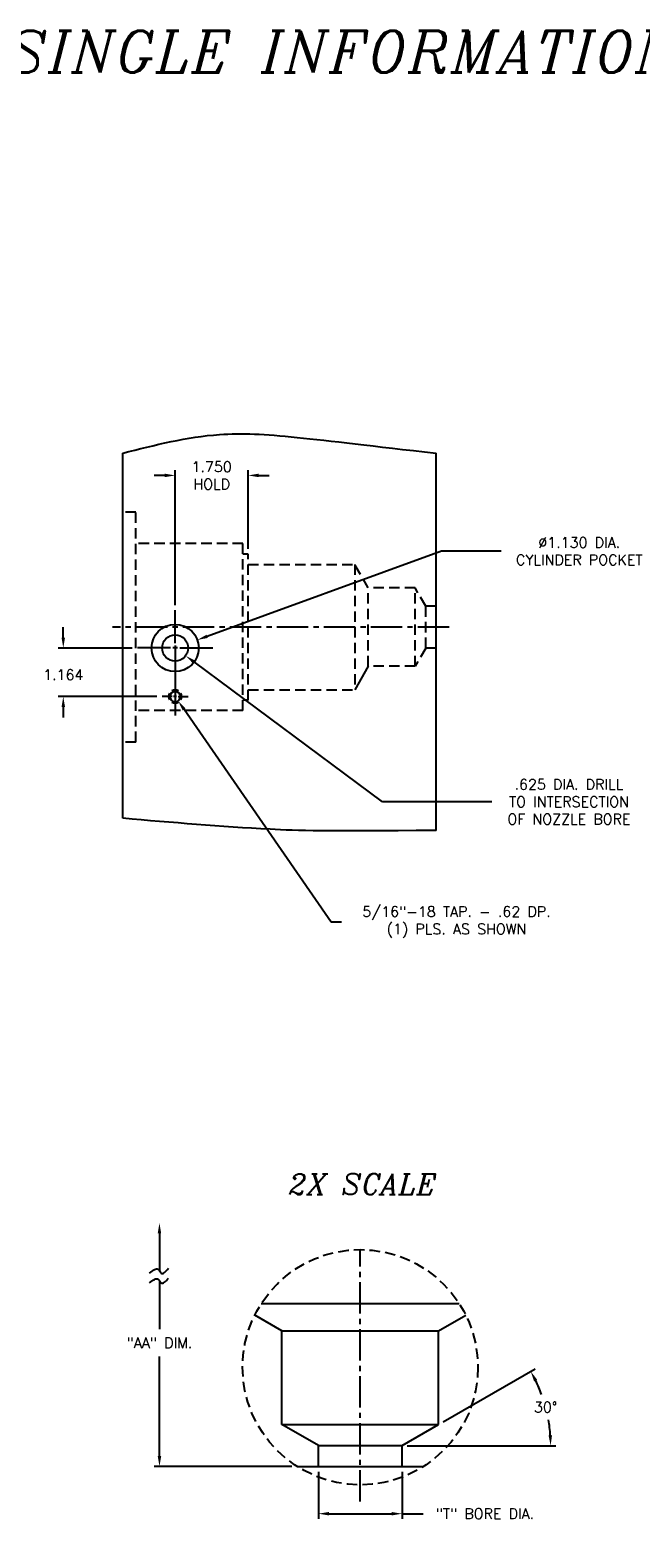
# Model space of a CAD drawing. Extents: x 78 to 191, y 63 to 102.
# Tile 3 of 4: x 132 to 146, y 66 to 102. Entities that reach past the tile are written whole.
import ezdxf
from ezdxf.enums import TextEntityAlignment as Align

# ---------------------------------------------------------------- set-up
doc = ezdxf.new("R2010")
doc.units = 0
doc.header["$MEASUREMENT"] = 0
doc.linetypes.add('CENTER2', pattern=[1.125, 0.75, -0.125, 0.125, -0.125])
doc.linetypes.add('HIDDEN', pattern=[0.375, 0.25, -0.125])
doc.layers.get('DEFPOINTS').update_dxf_attribs({"linetype": 'CONTINUOUS'})
for name, color, linetype in [('BORE_HIDDEN', 1, 'HIDDEN'), ('DIM_HIDDEN', 4, 'HIDDEN'), ('DIMENSIONS', 4, 'CONTINUOUS'), ('DSCV_BORE_CENTER', 22, 'CENTER2'), ('DSCV_BORE_SOLID', 1, 'CONTINUOUS'), ('NP_SHAPE_SOLID', 6, 'CONTINUOUS'), ('SCV200_BORE_SOLID', 1, 'CONTINUOUS'), ('SCV400_BORE_CENTER', 22, 'CENTER2'), ('SCV400_BORE_SOLID', 1, 'CONTINUOUS'), ('SCV_BORE_SOLID', 1, 'CONTINUOUS')]:
    doc.layers.add(name, color=color, linetype=linetype)
doc.styles.add('ITALIC', font='italic.shx')
doc.styles.add('ROMANS', font='romans.shx')
doc.dimstyles.new('CATALOG', dxfattribs={"dimscale": 2, "dimtxt": 0.125, "dimasz": 0.125, "dimexe": 0.0625, "dimexo": 0.0625, "dimgap": 0.09, "dimtad": 0, "dimtih": 1, "dimtoh": 1, "dimdec": 3, "dimzin": 4, "dimtxsty": 'ROMANS', "dimcen": 0, "dimclrd": 256, "dimclre": 256, "dimclrt": 256, "dimazin": 3, "dimtfac": 0.7, "dimtdec": 3, "dimtofl": 0, "dimtmove": 0, "dimatfit": 3, "dimtolj": 1, "dimtzin": 4})
doc.dimstyles.new('CATALOG_2XSCALE', dxfattribs={"dimscale": 2, "dimtxt": 0.125, "dimasz": 0.125, "dimexe": 0.0625, "dimexo": 0.0625, "dimgap": 0.09, "dimtad": 0, "dimtih": 1, "dimtoh": 1, "dimdec": 3, "dimlfac": 0.5, "dimzin": 4, "dimtxsty": 'ROMANS', "dimcen": 0, "dimclrd": 256, "dimclre": 256, "dimclrt": 256, "dimazin": 3, "dimtfac": 0.7, "dimtdec": 3, "dimtofl": 0, "dimtmove": 0, "dimatfit": 3, "dimtolj": 1, "dimtzin": 4})

# ---------------------------------------------------------------- blocks, each defined once
blk = doc.blocks.new('*D15')
at = {"layer": 'DEFPOINTS', "color": 0}
for p in [(138.682, 67.245), (140.683, 67.245), (140.683, 66.115)]:
    blk.add_point(p, dxfattribs=at)
at = {"layer": 'DIMENSIONS'}
for p, q in [((138.682, 67.12), (138.682, 65.99)), ((140.683, 67.12), (140.683, 65.99)), ((138.932, 66.115), (140.433, 66.115)), ((140.683, 66.115), (141.189, 66.115))]:
    blk.add_line(p, q, dxfattribs=at)
for points in [[(138.932, 66.157), (138.932, 66.074), (138.682, 66.115)], [(140.433, 66.157), (140.433, 66.074), (140.683, 66.115)]]:
    blk.add_solid(points, dxfattribs=at)
at = {"layer": 'DIMENSIONS', "insert": (142.667, 66.115), "char_height": 0.25, "attachment_point": 5, "style": 'ROMANS'}
blk.add_mtext('\\A1;"T" BORE DIA.', dxfattribs=at)
blk = doc.blocks.new('*D16')
at = {"layer": 'DEFPOINTS', "color": 0}
for p in [(144.188, 68.363), (141.557, 68.25), (138.682, 67.745), (140.683, 67.745), (140.683, 67.745)]:
    blk.add_point(p, dxfattribs=at)
at = {"layer": 'DIMENSIONS'}
for p, q in [((141.665, 68.313), (143.874, 69.588)), ((140.808, 67.745), (144.367, 67.745))]:
    blk.add_line(p, q, dxfattribs=at)
for start, end in [(20.1512, 25.9752), (4.0247, 9.9703)]:
    blk.add_arc((140.683, 67.745), 3.56, start, end, dxfattribs=at)
for points in [[(143.846, 69.285), (143.92, 69.324), (143.765, 69.525)], [(144.275, 67.997), (144.192, 67.994), (144.242, 67.745)]]:
    blk.add_solid(points, dxfattribs=at)
at = {"layer": 'DIMENSIONS', "insert": (144.121, 68.667), "char_height": 0.25, "attachment_point": 5, "style": 'ROMANS'}
blk.add_mtext('\\A1;30° ', dxfattribs=at)
blk = doc.blocks.new('*D23')
at = {"layer": 'DEFPOINTS', "color": 0}
for p in [(135.249, 86.852), (135.5, 86.666)]:
    blk.add_point(p, dxfattribs=at)
at = {"layer": 'DIMENSIONS'}
for p, q in [((140.216, 83.168), (135.701, 86.517)), ((142.833, 83.168), (140.216, 83.168))]:
    blk.add_line(p, q, dxfattribs=at)
blk.add_solid([(135.725, 86.551), (135.676, 86.484), (135.5, 86.666)], dxfattribs=at)
at = {"layer": 'DIMENSIONS', "insert": (144.68, 83.168), "char_height": 0.25, "attachment_point": 5, "style": 'ROMANS'}
blk.add_mtext('\\A1;.625 DIA. DRILL\\PTO INTERSECTION\\POF NOZZLE BORE', dxfattribs=at)
blk = doc.blocks.new('*D24')
at = {"layer": 'DEFPOINTS', "color": 0}
for p in [(135.249, 85.688), (135.32, 85.586)]:
    blk.add_point(p, dxfattribs=at)
at = {"layer": 'DIMENSIONS'}
for p, q in [((138.986, 80.288), (135.462, 85.38)), ((139.236, 80.288), (138.986, 80.288))]:
    blk.add_line(p, q, dxfattribs=at)
blk.add_solid([(135.497, 85.404), (135.428, 85.356), (135.32, 85.586)], dxfattribs=at)
at = {"layer": 'DIMENSIONS', "insert": (141.988, 80.288), "char_height": 0.25, "attachment_point": 5, "style": 'ROMANS'}
blk.add_mtext('\\A1;5/16"-18 TAP. - .62 DP.\\P(1) PLS. AS SHOWN', dxfattribs=at)
blk = doc.blocks.new('*D28')
at = {"layer": 'DEFPOINTS', "color": 0}
for p in [(135.78, 87.046), (134.718, 86.659)]:
    blk.add_point(p, dxfattribs=at)
at = {"layer": 'DIMENSIONS'}
for p, q in [((141.627, 89.171), (136.015, 87.131)), ((143.056, 89.171), (141.627, 89.171))]:
    blk.add_line(p, q, dxfattribs=at)
blk.add_solid([(136.001, 87.17), (136.029, 87.092), (135.78, 87.046)], dxfattribs=at)
at = {"layer": 'DIMENSIONS', "insert": (144.927, 89.171), "char_height": 0.25, "attachment_point": 5, "style": 'ROMANS'}
blk.add_mtext('\\A1;∅1.130 DIA.\\PCYLINDER POCKET', dxfattribs=at)
blk = doc.blocks.new('*D29')
at = {"layer": 'DEFPOINTS', "color": 0}
for p in [(135.249, 90.986), (136.999, 89.103), (135.249, 87.757)]:
    blk.add_point(p, dxfattribs=at)
at = {"layer": 'DIMENSIONS'}
for p, q in [((135.249, 87.882), (135.249, 91.111)), ((136.999, 89.228), (136.999, 91.111)), ((134.999, 90.986), (134.749, 90.986)), ((137.249, 90.986), (137.499, 90.986))]:
    blk.add_line(p, q, dxfattribs=at)
for points in [[(134.999, 91.028), (134.999, 90.944), (135.249, 90.986)], [(137.249, 91.028), (137.249, 90.944), (136.999, 90.986)]]:
    blk.add_solid(points, dxfattribs=at)
at = {"layer": 'DIMENSIONS', "insert": (136.124, 90.986), "char_height": 0.25, "attachment_point": 5, "style": 'ROMANS'}
blk.add_mtext('\\A1;1.750 \\PHOLD', dxfattribs=at)
blk = doc.blocks.new('*D30')
at = {"layer": 'DEFPOINTS', "color": 0}
for p in [(132.57, 86.852), (134.344, 86.852), (134.937, 85.688)]:
    blk.add_point(p, dxfattribs=at)
at = {"layer": 'DIMENSIONS'}
for p, q in [((132.57, 87.102), (132.57, 87.352)), ((134.219, 86.852), (132.445, 86.852)), ((134.812, 85.688), (132.445, 85.688)), ((132.57, 85.438), (132.57, 85.188))]:
    blk.add_line(p, q, dxfattribs=at)
for points in [[(132.529, 87.102), (132.612, 87.102), (132.57, 86.852)], [(132.529, 85.438), (132.612, 85.438), (132.57, 85.688)]]:
    blk.add_solid(points, dxfattribs=at)
at = {"layer": 'DIMENSIONS', "insert": (132.57, 86.211), "char_height": 0.25, "attachment_point": 5, "style": 'ROMANS'}
blk.add_mtext('\\A1;1.164 ', dxfattribs=at)

msp = doc.modelspace()

# ---------------------------------------------------------------- linework, layer by layer
at = {"layer": 'BORE_HIDDEN'}
for p, q in [((134.3109, 90.1065), (133.9989, 90.1065)), ((134.3109, 84.5985), (134.3109, 90.1065)), ((136.8739, 89.3553), (134.3109, 89.3553)), ((136.8739, 85.3553), (136.8739, 89.3553)), ((136.9989, 89.103), (136.8739, 89.103)), ((136.9989, 85.602), (136.9989, 89.103)), ((136.9989, 88.8525), (139.5491, 88.8525)), ((139.5491, 88.8525), (139.5491, 85.8525)), ((139.8739, 88.29), (139.5491, 88.8525)), ((139.8739, 86.415), (139.8739, 88.29)), ((140.9964, 88.29), (139.8739, 88.29)), ((140.9964, 86.415), (140.9964, 88.29)), ((141.2489, 87.8527), (140.9964, 88.29)), ((141.2489, 86.8522), (141.2489, 87.8527)), ((141.4989, 87.8527), (141.2489, 87.8527)), ((141.2489, 86.8522), (140.9964, 86.415)), ((141.4989, 86.8522), (141.2489, 86.8522)), ((140.9964, 86.415), (139.8739, 86.415)), ((136.9989, 85.602), (136.8739, 85.602)), ((136.9989, 85.8525), (139.5491, 85.8525)), ((136.8739, 85.3553), (134.3109, 85.3553)), ((134.3109, 84.5985), (133.9989, 84.5985))]:
    msp.add_line(p, q, dxfattribs=at)
at = {"layer": 'DIM_HIDDEN'}
msp.add_circle((139.6821, 69.6245), 2.818, dxfattribs=at)
at = {"layer": 'DIMENSIONS'}
for p, q in [((134.8732, 72.8298), (134.8732, 71.9304)), ((134.8732, 71.6947), (134.8732, 70.5371)), ((134.8732, 67.4952), (134.8732, 69.8795)), ((138.047, 67.2452), (134.7482, 67.2452))]:
    msp.add_line(p, q, dxfattribs=at)
for points in [[(134.6379, 71.8783), (134.7155, 71.9441), (134.8318, 72.0428), (134.9247, 71.8039), (135.0245, 71.9201), (135.0899, 71.9962)], [(134.6379, 71.6426), (134.7155, 71.7084), (134.8318, 71.8071), (134.9247, 71.5682), (135.0245, 71.6844), (135.0899, 71.7605)]]:
    msp.add_open_spline(points, degree=3, knots=[0, 0, 0, 0, 0.22448595, 0.33648799, 0.54902977, 0.54902977, 0.54902977, 0.54902977], dxfattribs=at)
for points in [[(134.8315, 72.8298), (134.9148, 72.8298), (134.8732, 73.0798)], [(134.8315, 67.4952), (134.9148, 67.4952), (134.8732, 67.2452)]]:
    msp.add_solid(points, dxfattribs=at)
at = {"layer": 'DSCV_BORE_CENTER'}
msp.add_line((141.8119, 87.3525), (133.7489, 87.3525), dxfattribs=at)
at = {"layer": 'DSCV_BORE_SOLID'}
for p, q in [((135.2489, 86.9665), (135.2489, 87.757)), ((135.1349, 86.8525), (134.3444, 86.8525)), ((135.3059, 86.8525), (135.1919, 86.8525)), ((135.2489, 86.9095), (135.2489, 86.7955)), ((135.2489, 86.8525), (135.2489, 85.239)), ((135.2489, 86.7385), (135.2489, 85.948)), ((135.3629, 86.8525), (136.1534, 86.8525)), ((135.1777, 85.6885), (134.9369, 85.6885)), ((135.2844, 85.6885), (135.2133, 85.6885)), ((135.2489, 85.724), (135.2489, 85.6529)), ((135.2489, 85.6173), (135.2489, 85.3765)), ((135.32, 85.6885), (135.5609, 85.6885))]:
    msp.add_line(p, q, dxfattribs=at)
for centre, radius in [((135.2489, 86.8525), 0.3125), ((135.2489, 85.6885), 0.1248)]:
    msp.add_circle(centre, radius, dxfattribs=at)
for start, end in [(150, 210), (60, 120), (329.99993, 29.99992), (240.00001, 299.99999)]:
    msp.add_arc((135.2489, 85.6885), 0.156, start, end, dxfattribs=at)
at = {"layer": 'NP_SHAPE_SOLID'}
for p, q in [((133.9989, 82.7732), (133.9989, 91.5195)), ((141.4989, 82.4823), (141.4989, 91.5178)), ((138.172, 67.2452), (141.1922, 67.2452))]:
    msp.add_line(p, q, dxfattribs=at)
for points, knots in [([(133.9989, 91.5195), (134.7649, 91.7148), (136.577, 92.1767), (138.4723, 91.8573), (141.4989, 91.5178)], [0, 0, 0, 0, 2.3557209, 5.5722489, 5.5722489, 5.5722489, 5.5722489]), ([(141.4989, 82.4823), (138.8431, 82.4536), (136.995, 82.513), (135.1707, 82.6714), (133.9989, 82.7732)], [2.794678, 2.794678, 2.794678, 2.794678, 4.7629728, 8.2982926, 8.2982926, 8.2982926, 8.2982926])]:
    msp.add_open_spline(points, degree=3, knots=knots, dxfattribs=at)
at = {"layer": 'SCV200_BORE_SOLID'}
msp.add_circle((135.2489, 86.8525), 0.565, dxfattribs=at)
at = {"layer": 'SCV400_BORE_CENTER'}
msp.add_line((139.6821, 66.4085), (139.6821, 72.4425), dxfattribs=at)
at = {"layer": 'SCV400_BORE_SOLID'}
for p, q in [((137.8071, 70.4952), (137.1551, 70.8717)), ((142.0549, 71.1447), (137.3093, 71.1447)), ((141.5571, 70.4952), (142.2091, 70.8717)), ((137.8071, 68.2501), (137.8071, 70.4952)), ((137.8071, 70.4952), (141.5571, 70.4952)), ((141.5571, 68.2501), (141.5571, 70.4952)), ((138.6816, 67.7452), (137.8071, 68.2501)), ((137.8071, 68.2501), (141.5571, 68.2501)), ((140.6826, 67.7452), (141.5571, 68.2501)), ((138.6816, 67.2452), (138.6816, 67.7452)), ((138.6816, 67.7452), (140.6826, 67.7452)), ((140.6826, 67.2452), (140.6826, 67.7452))]:
    msp.add_line(p, q, dxfattribs=at)
at = {"layer": 'SCV_BORE_SOLID'}
msp.add_line((139.8739, 86.415), (139.5491, 85.8525), dxfattribs=at)

# ---------------------------------------------------------------- texts
at = {"layer": 'DIMENSIONS', "style": 'ITALIC'}
msp.add_text('2X SCALE', height=0.5, dxfattribs=at).set_placement((139.7435, 74.01), align=Align.MIDDLE_CENTER)
at = {"layer": 'DIMENSIONS', "insert": (126.4257, 101.6342), "char_height": 1, "width": 48.2857, "attachment_point": 2, "style": 'ITALIC'}
msp.add_mtext('400 SERIES SCL-S LOW PROFILE SINGLE INFORMATION', dxfattribs=at)
at = {"layer": 'DIMENSIONS', "insert": (134.8732, 70.2083), "char_height": 0.25, "attachment_point": 5, "style": 'ROMANS'}
msp.add_mtext('\\A1;"AA" DIM.', dxfattribs=at)

# ---------------------------------------------------------------- dimensions: what is measured, and where the dimension line sits
at = {"layer": 'DIMENSIONS'}
dim = msp.add_linear_dim(base=(135.2489, 90.9859), p1=(136.9989, 89.103), p2=(135.2489, 87.757), text='<>\\PHOLD', dimstyle='CATALOG', override={"dimpost": ' '}, dxfattribs=at)
dim.commit()
dim.dimension.update_dxf_attribs({"geometry": '*D29', "text_midpoint": (136.1239, 90.9859)})
dim = msp.add_diameter_dim_2p(p1=(134.7179, 86.6594), p2=(135.7798, 87.0455), text='<>DIA.\\PCYLINDER POCKET', dimstyle='CATALOG', override={"dimpost": ' '}, dxfattribs=at)
dim.commit()
dim.dimension.update_dxf_attribs({"geometry": '*D28', "text_midpoint": (144.9269, 89.1715), "dimtype": 163})
dim = msp.add_linear_dim(base=(132.5702, 86.8525), p1=(134.9369, 85.6885), p2=(134.3444, 86.8525), angle=90, dimstyle='CATALOG', override={"dimpost": ' '}, dxfattribs=at)
dim.commit()
dim.dimension.update_dxf_attribs({"geometry": '*D30', "text_midpoint": (132.5702, 86.2114), "dimtype": 160})
for center, mpoint, text, picture, middle in [((135.2489, 86.8525), (135.4998, 86.6663), '.625 DIA. DRILL\\PTO INTERSECTION\\POF NOZZLE BORE', '*D23', (144.68, 83.1684)), ((135.2489, 85.6885), (135.32, 85.5857), '5/16"-18 TAP. - .62 DP.\\P(1) PLS. AS SHOWN', '*D24', (141.9876, 80.2882))]:
    dim = msp.add_radius_dim(center=center, mpoint=mpoint, text=text, dimstyle='CATALOG', override={"dimpost": ' '}, dxfattribs=at)
    dim.commit()
    dim.dimension.update_dxf_attribs({"geometry": picture, "text_midpoint": middle, "dimtype": 164})
dim = msp.add_angular_dim_2l(base=(144.1882, 68.3634), line1=((140.6826, 67.7452), (141.5571, 68.2501)), line2=((138.6816, 67.7452), (140.6826, 67.7452)), dimstyle='CATALOG_2XSCALE', override={"dimdec": 0, "dimpost": ' ', "dimazin": 1}, dxfattribs=at)
dim.commit()
dim.dimension.update_dxf_attribs({"geometry": '*D16', "text_midpoint": (144.121, 68.6665)})
dim = msp.add_linear_dim(base=(140.6826, 66.1153), p1=(138.6816, 67.2452), p2=(140.6826, 67.2452), text='"T" BORE DIA.', dimstyle='CATALOG_2XSCALE', override={"dimpost": ' '}, dxfattribs=at)
dim.commit()
dim.dimension.update_dxf_attribs({"geometry": '*D15', "text_midpoint": (142.6669, 66.1153), "dimtype": 160})

doc.saveas('drawing.dxf')
